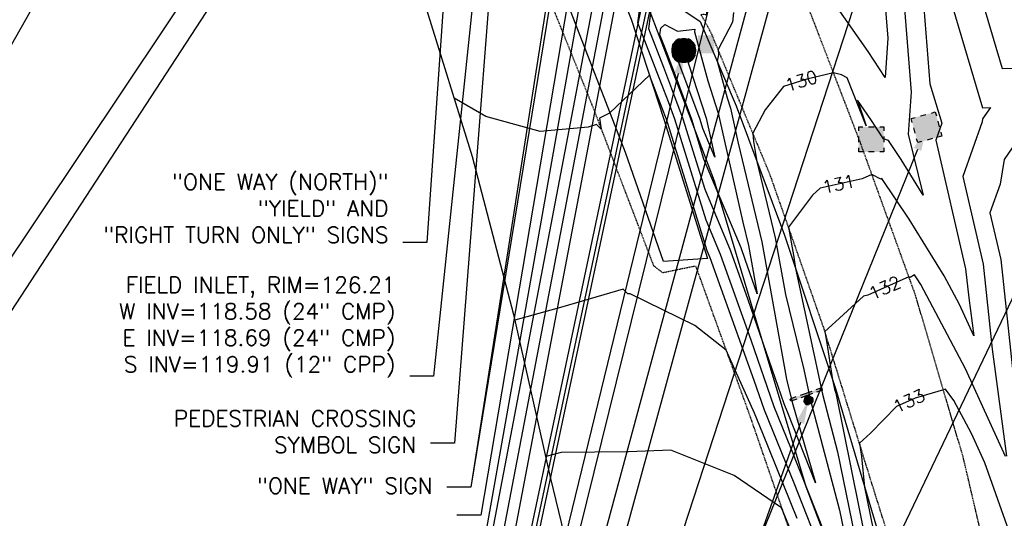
# Model space of a CAD drawing. Header units: feet. Extents: x 351431 to 355879, y 310968 to 329728.
# Tile 114 of 254: x 352992 to 353302, y 321304 to 321461. Entities that reach past the tile are written whole.
import ezdxf

# ---------------------------------------------------------------- set-up
doc = ezdxf.new("R2010")
doc.units = ezdxf.units.FT
doc.header["$MEASUREMENT"] = 0
doc.linetypes.add('D25', pattern=[0.375, 0.25, -0.125])
for name, color, linetype in [('ELTCH-EG1', 253, 'Continuous'), ('ELTCN-EG1', 251, 'Continuous'), ('ELTNB-EG1', 55, 'Continuous'), ('ELTT', 3, 'Continuous'), ('ELUTU', 153, 'UT'), ('ELYSP', 1, 'D25'), ('ELYSS', 2, 'Continuous'), ('ESFLJ', 5, 'Continuous'), ('ESFS', 153, 'Continuous'), ('ESMask', 155, 'Continuous'), ('ESUD', 5, 'Continuous'), ('ESUE', 2, 'Continuous'), ('ETFS', 6, 'Continuous'), ('ETGH', 4, 'Continuous'), ('ETIST', 2, 'Continuous'), ('ETTC', 252, 'Continuous'), ('ETUD', 4, 'Continuous'), ('ETUE', 2, 'Continuous')]:
    doc.layers.add(name, color=color, linetype=linetype)
doc.styles.add('ANNO-TOPO', font='simplex.shx')
doc.styles.add('L80', font='simplex', dxfattribs={"height": 4})
doc.styles.add('ROMANSM', font='romansm.shx')
doc.linetypes.add('UT', pattern='A,0.25,-0.07,0.07,-0.07,0.07,-0.07,0.25,-0.08,["UT",ROMANSM,S=0.08,R=0,X=-0.04,Y=-0.04],-0.15', length=1.08)

# ---------------------------------------------------------------- blocks, each defined once
blk = doc.blocks.new('ESUFJBOX1')
for points in [[(-0.0787, 0.0535), (-0.0787, 0.0787), (-0.0535, 0.0787)], [(-0.0178, 0.0787), (0.0178, 0.0787)], [(0.0535, 0.0787), (0.0787, 0.0787), (0.0787, 0.0535)], [(-0.0787, -0.0178), (-0.0787, 0.0178)], [(0.0787, 0.0178), (0.0787, -0.0178)], [(-0.0787, -0.0787), (-0.0787, -0.0535)], [(0.0787, -0.0535), (0.0787, -0.0787), (0.0535, -0.0787)], [(-0.0535, -0.0787), (-0.0787, -0.0787)], [(0.0178, -0.0787), (-0.0178, -0.0787)]]:
    blk.add_lwpolyline(points)
at = {"layer": 'ESMask'}
blk.add_solid([(-0.0787, -0.0787), (-0.0787, 0.0787), (0.0787, -0.0787), (0.0787, 0.0787)], dxfattribs=at)
blk = doc.blocks.new('ESIPUBSIGN')
at = {"layer": 'ESMask'}
h = blk.add_hatch(color=256, dxfattribs=at)
edge = h.paths.add_edge_path()
edge.add_arc((0, 0), 0.03, 90, 450)
for p, q in [((-0.03, 0.1047), (-0.0447, 0.1047)), ((-0.0447, 0.1047), (-0.0447, 0.066)), ((-0.03, 0.1047), (-0.03, 0.066)), ((-0.0447, 0.0381), (-0.0447, -0.0393)), ((-0.03, 0.0381), (-0.03, -0.0393)), ((-0.0447, -0.0672), (-0.0447, -0.1059)), ((-0.03, -0.1059), (-0.0447, -0.1059)), ((-0.03, -0.0672), (-0.03, -0.1059))]:
    blk.add_line(p, q)
for start, end in [(144.23142, 216.35632), (17.97024, 107.04945), (253.53828, 340.78828)]:
    blk.add_arc((0, 0), 0.03, start, end)
blk.add_solid([(-0.0447, -0.1059), (-0.03, -0.1059), (-0.0447, 0.1047), (-0.03, 0.1047)], dxfattribs=at)
blk = doc.blocks.new('ESUDFI')
for p, q in [((-0.0246, 0.0125), (-0.012, 0.0252)), ((-0.0118, -0.0119), (0.0118, 0.0119)), ((0.0005, 0.0379), (0.0133, 0.0508)), ((0.0236, 0.0239), (0.0369, 0.0373)), ((0.0379, 0.001), (0.0506, 0.0139)), ((-0.0506, -0.0139), (-0.0371, -0.0002)), ((-0.0369, -0.0373), (-0.0236, -0.0239)), ((-0.0133, -0.0508), (0.0002, -0.0371)), ((0.0128, -0.0244), (0.0253, -0.0117))]:
    blk.add_line(p, q)
for radius, start, end in [(0.0787, 110, 160), (0.0787, 20, 70), (0.0525, 152.80552, 297.89031), (0.0525, 332.80552, 117.89031), (0.0787, 200, 250), (0.0787, 290, 340)]:
    blk.add_arc((0, 0), radius, start, end)
at = {"layer": 'ESMask', "const_width": 0.0787}
blk.add_lwpolyline([(-0.0394, 0, 1), (0.0394, 0, 1)], format="xyb", close=True, dxfattribs=at)
at = {"layer": 'ESMask', "color": 155}
blk.add_solid([(0.0906, -0.0176), (0.0906, 0.0964), (0.1931, -0.0176), (0.1931, 0.0964)], dxfattribs=at)

msp = doc.modelspace()

# ---------------------------------------------------------------- linework, layer by layer
at = {"layer": 'ELTCN-EG1', "flags": 128}
for points, elevation in [([(353313.84, 321590.14), (353299.91, 321561.55), (353297.7, 321556.76), (353293.21, 321554.68), (353291.95, 321547.84), (353288.63, 321520.35), (353288.26, 321518.39), (353287.87, 321517.58), (353285.86, 321489.78), (353282.56, 321478.96), (353281.82, 321478.61), (353295.13, 321433.64), (353297.63, 321433.68), (353295.2, 321430.12), (353295.05, 321429.18), (353289.01, 321412.01), (353295.36, 321384.47), (353298.24, 321357.74), (353302.76, 321324.04)], 132), ([(353303.5, 321554.6), (353301.14, 321549.76), (353300.66, 321548.73), (353299.9, 321544.98), (353299.95, 321544.36), (353294.16, 321517.81), (353299.92, 321485.61), (353299.85, 321484.59), (353299.65, 321478.2), (353297.64, 321469.35), (353294.82, 321468.01), (353301.34, 321445.99), (353308.88, 321446.1)], 133), ([(353263.92, 321473.56), (353265.34, 321455.52), (353264.47, 321443.21), (353259.12, 321451.31), (353248.01, 321467.17)], 129), ([(353220.46, 321385.94), (353219.16, 321389.56), (353207.47, 321417.52), (353203.61, 321430), (353198.49, 321443.78), (353194.84, 321453.42), (353193.62, 321456.56), (353193.88, 321458.7), (353195.13, 321459.83), (353199.14, 321457.75), (353204.6, 321458.41), (353204.47, 321457.59), (353208.67, 321442.1), (353211.97, 321431.96), (353219.72, 321397.61), (353221.48, 321390.26), (353224.21, 321375.11), (353220.46, 321385.94)], 128), ([(353202.6, 321447.44), (353208.15, 321430.41), (353210.92, 321418.1), (353207.14, 321427.16), (353206.27, 321429.97), (353199.59, 321447.94), (353198, 321452.12), (353198.49, 321453.85), (353201.72, 321454.24), (353201.36, 321452.03), (353202.6, 321447.44)], 127), ([(353310.88, 321430.4), (353301.95, 321417.33), (353300.72, 321409.65), (353297.51, 321400.54), (353300.89, 321385.93), (353305.65, 321341.61)], 133), ([(353236.8, 321304.45), (353225.97, 321331.14), (353223.35, 321337.56), (353214.42, 321357.41), (353204.59, 321365.18), (353184.25, 321375.12), (353183.55, 321375.13), (353182.07, 321376.56), (353163.06, 321370.97), (353147.9, 321366.84)], 132), ([(353235.22, 321299.68), (353231.91, 321307.77), (353217, 321317.95), (353197.09, 321325.87), (353183.75, 321325.4), (353162.56, 321325.22), (353157.64, 321323.88)], 133)]:
    msp.add_lwpolyline(points, dxfattribs=dict(at, elevation=elevation))
at = {"layer": 'ELTNB-EG1'}
msp.add_polyline3d([(352981.58, 321480.91, 126.31), (352994.34, 321481.2, 126.73), (352999.02, 321481.28, 126.13), (353003.25, 321480.88, 125.32), (353010.26, 321489.79, 129.27), (353011.97, 321489.84, 129.85), (353039.41, 321505.7, 129.61), (353078.1, 321507.22, 130.27), (353119.71, 321465.89, 130.84), (353134.49, 321418.33, 131.1), (353147.51, 321368.56, 131.96), (353159.2, 321317.01, 133.16), (353170.89, 321268.58, 134.37), (353136.79, 321246.57, 134.56), (353185.38, 321242.53, 134.24), (353185.98, 321238.39, 132.9), (353186.32, 321237.28, 132.86), (353182.32, 321207.08, 133.36), (353192.11, 321158.63, 133.96), (353202.35, 321114.75, 134.49), (353202.02, 321039.12, 134.72)], dxfattribs=at)
at = {"layer": 'ELTT', "flags": 128}
msp.add_lwpolyline([(353194.74, 321385.28), (353182.72, 321419.58), (353164.21, 321467.41), (353145.71, 321513.75), (353128.1, 321556.7), (353118.48, 321581.57), (353129.1, 321576.64), (353150.32, 321551.25), (353163.46, 321513.78), (353184.51, 321461.54), (353194.87, 321430.1), (353208.57, 321386.2)], close=True, dxfattribs=at)
at = {"layer": 'ELUTU', "flags": 128}
msp.add_lwpolyline([(352889.15, 324947.6), (352878.75, 324932.24), (352877.32, 324911.98), (352885.36, 324863.78), (352897.52, 324811.71), (352915.44, 324730.71), (352925.17, 324676.25), (352943.22, 324561.59), (352961.67, 324436.3), (352965.64, 324385.94), (352961.43, 324365.18), (352966.7, 324314.53), (352970.55, 324283.81), (353004.14, 324135.66), (353032.68, 323962.48), (353069.64, 323744.04), (353074.05, 323703.89), (353092.23, 323609.76), (353115.05, 323465.3), (353132.01, 323339.25), (353160.03, 323197.98), (353177.98, 323046.1), (353186.63, 322985.98), (353196.49, 322940.38), (353214.97, 322837.71), (353238.13, 322636.08), (353246.3, 322501.37), (353261.93, 322372.8), (353268.94, 322323.5), (353268.01, 322240.28), (353260.78, 322151.44), (353250.33, 322052.46), (353240.43, 322003.38), (353238.13, 321995.02), (353234.25, 321985.81), (353226.34, 321980.02), (353205.82, 321930.21), (353185.2, 321878.62), (353164.6, 321822.32), (353152.68, 321784.92), (353150.21, 321773.73), (353151.37, 321754.74), (353152.17, 321732.48), (353147.39, 321694.92), (353148, 321676.48), (353153.73, 321581.85), (353159.04, 321553.16), (353171.21, 321514.47), (353210.7, 321410.63), (353239.57, 321314.47), (353271.27, 321230.86), (353278.83, 321140.25), (353281.61, 321001.73), (353282.4, 320859.24), (353283.08, 320796.83), (353279.85, 320790.34), (353275.88, 320789.61)], dxfattribs=at)
at = {"layer": 'ELYSP', "flags": 128}
for points in [[(353506.07, 320824.63), (353503.46, 320782.93), (353500.33, 320734.19), (353496.72, 320684.2), (353492.59, 320634.9), (353491.44, 320617.73), (353490.07, 320613.94), (353488.23, 320610.83), (353485.39, 320609.95), (353482.76, 320611.04), (353479.98, 320615.57), (353479.45, 320631.47), (353477.93, 320681.47), (353476.75, 320731.4), (353477.14, 320781.23), (353475.6, 320830.9), (353475.05, 320881.16), (353473.84, 320931.06), (353473.13, 320980.79), (353472.12, 321030.46), (353471.6, 321080.76), (353470.75, 321126.76), (353470.2, 321176.51), (353470.34, 321226.57), (353470.3, 321276.6), (353470.42, 321326.93), (353470.07, 321376.61), (353469.79, 321426.34), (353469.66, 321476.68), (353469.55, 321526.41), (353468.6, 321576.43), (353468.52, 321598.95), (353468.45, 321626.72), (353468.27, 321676.53), (353467.81, 321726.47), (353467.54, 321776.88), (353468.44, 321826.58), (353468.46, 321876.42), (353468.45, 321926.8), (353468.74, 321976.5), (353468.89, 322026.7), (353468.61, 322076.57), (353468.69, 322126.86), (353468.12, 322177.91), (353468.07, 322228.83), (353467.13, 322279.49), (353466.13, 322329.72), (353465.57, 322380.46), (353467.33, 322399.86), (353463.16, 322430.33), (353462.19, 322452.44), (353464.18, 322454.33), (353466.4, 322453.41), (353467.86, 322451.3), (353470.73, 322430.56), (353475.53, 322389.79), (353477.12, 322380.89), (353485.47, 322330.41), (353494.99, 322279.71), (353505.44, 322229.24), (353517.18, 322177.56), (353527.93, 322131.21), (353539.12, 322084.25), (353549.65, 322038.19), (353561.08, 321984.22), (353570.67, 321936.62), (353581.84, 321888.51), (353593.53, 321842.65), (353597.88, 321829.06), (353598.93, 321829.77), (353603.67, 321819.8), (353618.98, 321779.46), (353621.27, 321773.51), (353622.41, 321770.79), (353624.6, 321765.24), (353631, 321749.5, -0.81762), (353626.57, 321744.87, 0.225016), (353562.44, 321740.06), (353561.32, 321739.48), (353560.13, 321738.79), (353557.94, 321737.38), (353556.65, 321736.5), (353556.41, 321736.35, -0.055037), (353506.64, 321712.25), (353482.87, 321705.1, -0.057493), (353426.83, 321698.34), (353376.72, 321698.15), (353350.13, 321698.02, -0.107748), (353307.72, 321705.54), (353305.8, 321706.34), (353303.72, 321707.3), (353301.68, 321708.28), (353297.59, 321710.38), (353256.32, 321733.62, 0.086105), (353224.98, 321746.78), (353215.34, 321749.34, -0.76876), (353213.59, 321755.37), (353217.2, 321759.92), (353222.34, 321767.76), (353224.39, 321770.95), (353227.2, 321775.44), (353227.7, 321776.28), (353228.54, 321777.87), (353229.93, 321780.77), (353230.31, 321781.64), (353231.05, 321783.56), (353232.42, 321786.94), (353233.04, 321788.67), (353233.18, 321789.15), (353233.97, 321791.88), (353235.59, 321797.86), (353237.15, 321803.91), (353246.82, 321852.63), (353256.31, 321901.06), (353264.08, 321941.01), (353267.01, 321950.8), (353268.3, 321950.28), (353268.82, 321949.99), (353274.47, 321986.46), (353284.88, 322036.97), (353296.01, 322088.82), (353306.5, 322140.61), (353315.06, 322190.84), (353321.92, 322241.88), (353326.28, 322296.1), (353328.87, 322347.75), (353330.09, 322390.37), (353330.34, 322462.82), (353329.91, 322524.55), (353328.65, 322562.41), (353329.67, 322567.85), (353332.43, 322571.37), (353335.15, 322572.35), (353339.03, 322571.06), (353342.59, 322568.32), (353346.33, 322523.2), (353348.78, 322473.96), (353353.15, 322424.64), (353356.11, 322374.67), (353358.7, 322325.49), (353360.94, 322276.17), (353362.5, 322225.99), (353363.61, 322176.73), (353364.65, 322127.05), (353365.16, 322078.18), (353365.95, 322028.24), (353365.04, 321978.64), (353365.03, 321929.34), (353365.16, 321879.64), (353365.54, 321825.59), (353367.07, 321776.1), (353367.15, 321725.83), (353367.22, 321676.06), (353367.41, 321626.24), (353367.34, 321576.47), (353366.92, 321526.51), (353366.08, 321476.15), (353365.92, 321426.76), (353366.14, 321376.02), (353366.62, 321326.46), (353366.55, 321276.13), (353366.95, 321225.84), (353366.97, 321176.2), (353366.94, 321125.87), (353366.88, 321076.23), (353367.03, 321026.23), (353367.23, 320975.65), (353367.48, 320929.85), (353367.29, 320884.96), (353364.76, 320882.42), (353361.73, 320882.17), (353360.44, 320885.86), (353355.3, 320929.84), (353349.12, 320979.72), (353343.95, 321029.62), (353339.92, 321061.4), (353331.62, 321117.06), (353322.97, 321169.11), (353312.96, 321219.73), (353301.05, 321272.58), (353289.15, 321323.44), (353274.08, 321374.63), (353256.71, 321422.68), (353238.85, 321469.1), (353220.66, 321519.3), (353216.16, 321526.6, -0.085093), (353210.74, 321536.42), (353198.56, 321569.49), (353198.18, 321570.56), (353196.06, 321575.58), (353194.93, 321578.26), (353192.68, 321583.25), (353192.35, 321583.87), (353181.13, 321603.22), (353180.63, 321604.37, -0.788542), (353185.33, 321608.86), (353186.17, 321608.68), (353197.23, 321606.24), (353207.96, 321603.97), (353208.94, 321603.77), (353209.85, 321603.64), (353210.32, 321603.62), (353211.07, 321603.66), (353220.23, 321604.62), (353223.1, 321604.99), (353226.03, 321605.46), (353227.54, 321605.75), (353229.09, 321606.08), (353230.71, 321606.45), (353231.75, 321606.73), (353232.74, 321607.02), (353233.68, 321607.34), (353235.47, 321608.03), (353237.19, 321608.79), (353240.69, 321610.46), (353242.61, 321611.34), (353243.64, 321611.83), (353245.84, 321612.97), (353248.03, 321614.19), (353258.79, 321620.96, -0.075575), (353319.38, 321646.59), (353344.98, 321652.13, -0.021543), (353378.57, 321655.14), (353385.61, 321655.28), (353424.79, 321655.26), (353466.24, 321655.6), (353474.26, 321655.59), (353477.62, 321655.42), (353479.27, 321655.29), (353480.93, 321655.11), (353482.44, 321654.88), (353486.36, 321654.11), (353488.78, 321653.59), (353491.14, 321653.04), (353493.5, 321652.45), (353495.94, 321651.79), (353498.55, 321651.04), (353500.97, 321650.3), (353502.45, 321649.79), (353503.88, 321649.26), (353505.31, 321648.68), (353506.78, 321648.03), (353508.33, 321647.3), (353509.83, 321646.56), (353513.09, 321644.87), (353516.46, 321643.06), (353522.24, 321639.84), (353524.72, 321638.42), (353557.73, 321617.72, 0.125973), (353589.54, 321606.37), (353590.74, 321606.15, -0.61117), (353594.14, 321598.29), (353583.39, 321580.29), (353580.64, 321575.1), (353580.1, 321574.02), (353579.32, 321572.33), (353577.96, 321569.33), (353577.26, 321567.63), (353576.92, 321566.68), (353575.82, 321563.48), (353574.52, 321559.54), (353573.92, 321557.57), (353573.34, 321555.5), (353572.77, 321553.27), (353572.5, 321552.11), (353571.98, 321549.55), (353571.5, 321546.87), (353570.76, 321542.2), (353570.47, 321540.19), (353569.57, 321532.63), (353564, 321484.74), (353558.21, 321435.29), (353555.42, 321411.56), (353552.45, 321401.62), (353551.17, 321402.26), (353550.58, 321402.5), (353548.63, 321384.55), (353543.21, 321334.67), (353537.78, 321284.94), (353532.06, 321233.97), (353527.37, 321182.77), (353524.09, 321132.73), (353520.99, 321082.39), (353518.21, 321030.45), (353515.38, 320980.99), (353512.3, 320929.94), (353509.4, 320880.56), (353506.02, 320824.87)], [(353225.97, 320375), (353233.33, 320369.44), (353240.43, 320364.53), (353248.8, 320365), (353266.3, 320367.72), (353278.3, 320370.61), (353282.64, 320372.96), (353291.49, 320378.76), (353295.33, 320384.45), (353293.9, 320434.98), (353292.49, 320481.98), (353291.47, 320529.58), (353290.27, 320575.17), (353289.03, 320620.03), (353288.16, 320667.83), (353287.66, 320717.45), (353287.01, 320763.69), (353285.91, 320817.04), (353284.81, 320860.99), (353284.28, 320908.08), (353283.71, 320958.88), (353283.21, 321010.47), (353282.8, 321056.89), (353281.4, 321110.14), (353280.23, 321162.26), (353276.46, 321213.84), (353270.16, 321266), (353265.24, 321299.81), (353260.22, 321315.76), (353245.08, 321364.67), (353228.32, 321412.51), (353209.61, 321457.5), (353206.58, 321462.89), (353207.22, 321463.12), (353208.39, 321462.95, 0.103227), (353206.49, 321474.47), (353192.63, 321508.25), (353173.63, 321554.51), (353173.04, 321555.98), (353170.44, 321561.81), (353169.16, 321564.47), (353167.38, 321568.23), (353166.93, 321569.05), (353166.42, 321569.9), (353161.79, 321577.35), (353160.04, 321580.11), (353158.2, 321582.83), (353157.21, 321584.2), (353156.17, 321585.59), (353155.06, 321587), (353153.87, 321588.45), (353152.61, 321589.92), (353151.37, 321591.31), (353150.15, 321592.63), (353148.93, 321593.89), (353147.72, 321595.11), (353145.28, 321597.45), (353142.74, 321599.74), (353140.04, 321602.06), (353137.13, 321604.51), (353136.13, 321605.34), (353134.19, 321606.87), (353132.32, 321608.26), (353130.44, 321609.55), (353128.5, 321610.78), (353126.44, 321611.99), (353124.2, 321613.22), (353122.45, 321614.13), (353119.12, 321615.79), (353115.93, 321617.27), (353112.78, 321618.64), (353102.69, 321622.86), (353101.37, 321623.38), (353100.54, 321623.66), (353097.13, 321624.71), (353096.01, 321625.07), (353094.25, 321625.59), (353089.77, 321626.75), (353088.35, 321627.15), (353085.41, 321627.87), (353081.83, 321628.79), (353080.04, 321629.19), (353078.16, 321629.55), (353076.14, 321629.84), (353072.81, 321630.22), (353066.53, 321630.89), (353060.59, 321631.46), (353054.78, 321631.96), (353048.92, 321632.41), (353042.81, 321632.83), (353036.27, 321633.24), (353035.82, 321633.26), (353034.96, 321633.25), (353034.14, 321633.18), (353033.35, 321633.08), (353030.85, 321632.61), (353028.71, 321632.19), (353027.13, 321631.79), (353025.44, 321631.28), (353023.1, 321630.45), (353021.38, 321629.74), (353019.55, 321628.91), (353018.48, 321628.36), (353017.72, 321627.88), (353016.92, 321627.32), (353014.91, 321625.81), (353011.82, 321623.38), (353011.59, 321623.24), (353011.29, 321623.1), (353011.03, 321622.92), (353010.92, 321622.78), (353010.03, 321621.45), (353008.29, 321618.97), (353006.6, 321616.63), (353005, 321614.33), (353004.23, 321613.16), (353003.49, 321611.96), (353002.78, 321610.71), (353002.1, 321609.4), (353001.45, 321608.01), (353000.85, 321606.54), (353000.35, 321605.09), (352999.92, 321603.5), (352999.55, 321601.83), (352999.23, 321600.1), (352998.96, 321598.37), (352998.74, 321596.68), (352998.56, 321595.07), (352998.31, 321592.28), (352998.15, 321589.63), (352998.07, 321571.56), (352998.98, 321566.52), (352998.73, 321561.81), (352997.41, 321543.93), (353000.58, 321539.27), (353011.33, 321540.33), (353012.05, 321542.26), (353011.42, 321566.09), (353014.48, 321585.23), (353019.4, 321599), (353024.09, 321607.66), (353034.82, 321608.4), (353064.89, 321603.35), (353088.9, 321599.75), (353110, 321589.21), (353119.33, 321566.97), (353122.22, 321559.9), (353136.38, 321522.34), (353154.93, 321477.42), (353173.01, 321432.51), (353191.59, 321383.95), (353194.43, 321381.79), (353204.82, 321383.92), (353221.76, 321337.11), (353238.08, 321289.93), (353250.28, 321259.67), (353253.12, 321245.55), (353229.8, 321244.19), (353184.16, 321244.83), (353136.79, 321246.57)]]:
    msp.add_lwpolyline(points, format="xyb", dxfattribs=at)
at = {"layer": 'ELYSS', "flags": 128}
msp.add_lwpolyline([(353195.74, 321467.91), (353206.27, 321460.82), (353217.59, 321434.24), (353232.83, 321393.57), (353248.89, 321345.28), (353263.22, 321296.8), (353270.2, 321247.84), (353272.05, 321235.92), (353274.02, 321206.69), (353277.78, 321156.59), (353279.57, 321106.75), (353281.63, 321057.24)], dxfattribs=at)
at = {"layer": 'ETFS', "linetype": 'ByBlock', "lineweight": -2}
for p, q in [((353120.18, 321391.3), (353112.68, 321391.3)), ((353128.9, 321328.07), (353121.4, 321328.07)), ((353134.07, 321314.26), (353126.57, 321314.26)), ((353137.21, 321305.47), (353129.71, 321305.47))]:
    msp.add_line(p, q, dxfattribs=at)
for points in [[(353223.3, 321696.11), (353133.9, 321226.71)], [(353195.46, 321689.49), (353134.07, 321314.26)], [(353188.3, 321660.78), (353134.07, 321314.26)], [(353194.17, 321641.77), (353137.21, 321305.47)], [(353081.46, 321616.14), (352840.97, 321191.58)], [(353134.15, 321592.4), (353120.18, 321391.3)], [(353196.52, 321592.08), (353130.69, 321247.43)], [(353190.28, 321590.6), (353134.35, 321275.29)], [(353146.92, 321558.91), (353128.9, 321328.07)], [(353237.82, 321334.6), (353136.7, 321050.52)]]:
    msp.add_lwpolyline(points, dxfattribs=at)
at = {"layer": 'ETFS'}
msp.add_solid([(353236.65, 321335.02), (353240.34, 321341.67), (353239, 321334.19)], dxfattribs=at)
at = {"layer": 'ETIST', "linetype": 'ByBlock', "lineweight": -2}
msp.add_lwpolyline([(353108.89, 321552.99), (352846.18, 321150.3)], dxfattribs=at)
at = {"layer": 'ETUD', "linetype": 'ByBlock', "lineweight": -2}
msp.add_line((353122.34, 321349.25), (353114.84, 321349.25), dxfattribs=at)
for points in [[(353222.37, 321708.2), (353131.99, 321235.92)], [(353223.79, 321635.87), (353127.48, 321180.34)], [(353225.82, 321630.71), (353123.07, 321147.79)], [(353150.46, 321617.23), (353122.34, 321349.25)], [(353130.74, 321598.09), (352839.08, 321162.06)], [(353199.34, 321444.38), (353122.44, 321128.96)]]:
    msp.add_lwpolyline(points, dxfattribs=at)
at = {"layer": 'ETUD'}
msp.add_solid([(353198.12, 321444.67), (353201.11, 321451.66), (353200.55, 321444.08)], dxfattribs=at)
at = {"layer": 'ETUE'}
msp.add_solid([(353273.55, 321421.02), (353277.53, 321427.5), (353275.87, 321420.08)], dxfattribs=at)

# ---------------------------------------------------------------- block references
at = {"layer": 'ESFLJ', "xscale": 50, "yscale": 50, "zscale": 50}
msp.add_blockref('ESUFJBOX1', (353260.14, 321423.68), dxfattribs=at)
at = {"layer": 'ESFS', "xscale": 50.00000000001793, "yscale": 50.00000000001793, "zscale": 50.00000000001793, "rotation": 289.536848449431}
msp.add_blockref('ESIPUBSIGN', (353240.34, 321341.67), dxfattribs=at)
at = {"layer": 'ESUD', "xscale": 50, "yscale": 50, "zscale": 50}
msp.add_blockref('ESUDFI', (353201.11, 321451.66), dxfattribs=at)
at = {"layer": 'ESUE', "xscale": 50.00000000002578, "yscale": 50.00000000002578, "zscale": 50.00000000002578, "rotation": 15.10823482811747}
msp.add_blockref('ESUFJBOX1', (353277.53, 321427.5), dxfattribs=at)

# ---------------------------------------------------------------- texts
at = {"layer": 'ETFS', "char_height": 5, "attachment_point": 3, "style": 'ANNO-TOPO'}
for s, insert in [('"ONE WAY (NORTH)"\\P"YIELD" AND\\P"RIGHT TURN ONLY" SIGNS', (353108.18, 321412.83)), ('PEDESTRIAN CROSSING\\PSYMBOL SIGN', (353116.9, 321338.4)), ('"ONE WAY" SIGN', (353122.07, 321317.21))]:
    msp.add_mtext(s, dxfattribs=dict(at, insert=insert))
at = {"layer": 'ETUD', "insert": (353110.34, 321380.44), "char_height": 5, "attachment_point": 3, "style": 'ANNO-TOPO'}
msp.add_mtext('FIELD INLET, RIM=126.21\\PW INV=118.58 (24" CMP)\\PE INV=118.69 (24" CMP)\\PS INV=119.91 (12" CPP)', dxfattribs=at)

# ---------------------------------------------------------------- next in the draw order: texts
at = {"layer": 'ETTC', "char_height": 4, "attachment_point": 5, "style": 'L80', "bg_fill": 3, "box_fill_scale": 1.2, "bg_fill_color": 256}
for s, insert, rotation, bg_fill_transparency in [('{130}', (353238.11, 321442.1, 130), 17.4041, 942), ('{131}', (353249.86, 321409.66, 131), 12.6548, 947), ('{132}', (353264.39, 321377.05, 132), 24.0149, 952), ('{133}', (353272.01, 321341.42, 133), 24.4421, 957)]:
    msp.add_mtext(s, dxfattribs=dict(at, insert=insert, rotation=rotation, bg_fill_transparency=bg_fill_transparency))

# ---------------------------------------------------------------- next in the draw order: linework, layer by layer
at = {"layer": 'ELTCH-EG1', "elevation": 130, "flags": 128}
for points in [[(353269.81, 321475.37), (353272.73, 321438.54), (353271.79, 321425.33), (353276.48, 321406.18), (353269.52, 321417.37), (353265.55, 321423.3), (353264, 321423.92), (353260.03, 321429.95), (353255.76, 321436.05), (353258.57, 321428), (353252.59, 321443.1), (353250.8, 321444.05), (353248.27, 321444.62), (353239.83, 321442.64), (353232.54, 321440.35), (353226.71, 321433.02), (353222.85, 321425.66), (353223.11, 321423.06), (353224.16, 321416.71), (353229.89, 321392.71), (353233.1, 321374.91), (353238.94, 321351.33), (353240.95, 321341.93), (353250.16, 321307), (353252.84, 321293.83)], [(353248.31, 321292.6), (353234.84, 321326.61), (353229.6, 321339.53), (353222.35, 321360.51), (353212.65, 321387.5), (353208.15, 321398.25), (353198.3, 321430.06), (353196.29, 321435.47), (353194.86, 321439.24), (353186.69, 321460.35), (353187.14, 321464.15)]]:
    msp.add_lwpolyline(points, dxfattribs=at)
at = {"layer": 'ELTCN-EG1', "flags": 128}
for points, elevation in [([(353275.71, 321477.17), (353278.56, 321441.14), (353282.37, 321428.78), (353280.5, 321423.49), (353289.84, 321383.01), (353290.83, 321373.87), (353292.43, 321361.93), (353287.94, 321371.72), (353283.12, 321380.81), (353272.07, 321398.58), (353263.44, 321411.44), (353263.1, 321411.22), (353260.33, 321412.68), (353257.26, 321411.32), (353244.07, 321408.36), (353241.66, 321406.15), (353234.06, 321396.13), (353235.75, 321386.69), (353236.32, 321383.07), (353244.77, 321343.54), (353249.55, 321325.4), (353255.79, 321294.68)], 131), ([(353216.8, 321463.61), (353216.45, 321460.62), (353211.9, 321451.97), (353212.07, 321450.31), (353211.61, 321448.28), (353214.74, 321436.75), (353215.79, 321433.51), (353218.27, 321422.53), (353225.68, 321391.49), (353233.48, 321348.26), (353235.27, 321341.02), (353242.59, 321315.65), (353233.86, 321337.69), (353232.71, 321340.52), (353221.41, 321373.23), (353215.9, 321388.53), (353207.81, 321407.89), (353200.95, 321430.03), (353197.39, 321439.62), (353194.85, 321446.33), (353190.15, 321458.45), (353191.14, 321466.7)], 129), ([(353245.22, 321291.79), (353235.82, 321315.53), (353226.49, 321338.53), (353223.29, 321347.8), (353209.39, 321386.46), (353208.49, 321388.61), (353195.64, 321430.09), (353195.19, 321431.31), (353194.87, 321432.16), (353190.32, 321443.92), (353177.74, 321431.99), (353174.63, 321430.35), (353175.13, 321426.96), (353173.68, 321428.37), (353171.05, 321427.59), (353155.89, 321426.21), (353138.84, 321430.9), (353128.8, 321436.62)], 131), ([(353302.41, 321323.95), (353289.8, 321351.46), (353275.71, 321378.03), (353274.61, 321379.79), (353273.76, 321381.07), (353272.4, 321380.21), (353271.98, 321380.43), (353259.02, 321374.66), (353257.71, 321374.37), (353248.85, 321366.26), (353245.52, 321363.27), (353246.35, 321358.21), (353247.95, 321348.07), (353248.58, 321345.15), (353248.93, 321343.8), (353258.74, 321295.52)], 132), ([(353303.48, 321300.64), (353295.92, 321321.91), (353291.66, 321331.2), (353286.16, 321341.58), (353283.46, 321345.08), (353282.84, 321344.86), (353273.92, 321342.29), (353268.11, 321339.65), (353259.94, 321331.25), (353256.41, 321328.08), (353257.1, 321323.89), (353258.04, 321314.3), (353261.69, 321296.36)], 133)]:
    msp.add_lwpolyline(points, dxfattribs=dict(at, elevation=elevation))
at = {"layer": 'ETFS', "linetype": 'ByBlock', "lineweight": -2}
for points in [[(353235.44, 321681.07), (353124.25, 321159.08)], [(353284.87, 321672.95), (353126.85, 321095.78)]]:
    msp.add_lwpolyline(points, dxfattribs=at)
at = {"layer": 'ETGH', "linetype": 'ByBlock', "lineweight": -2}
msp.add_lwpolyline([(353312.48, 321390.16), (353142.54, 321035.04)], dxfattribs=at)
at = {"layer": 'ETUD', "linetype": 'ByBlock', "lineweight": -2}
for points in [[(353243.25, 321603.76), (353123.63, 321120.07)], [(353296.72, 321594.6), (353128.78, 321079.87)], [(353248.96, 321568.65), (353125.9, 321113.65)]]:
    msp.add_lwpolyline(points, dxfattribs=at)
at = {"layer": 'ETUE', "linetype": 'ByBlock', "lineweight": -2}
msp.add_lwpolyline([(353274.71, 321420.55), (353132.48, 321069.58)], dxfattribs=at)

doc.saveas('drawing.dxf')
